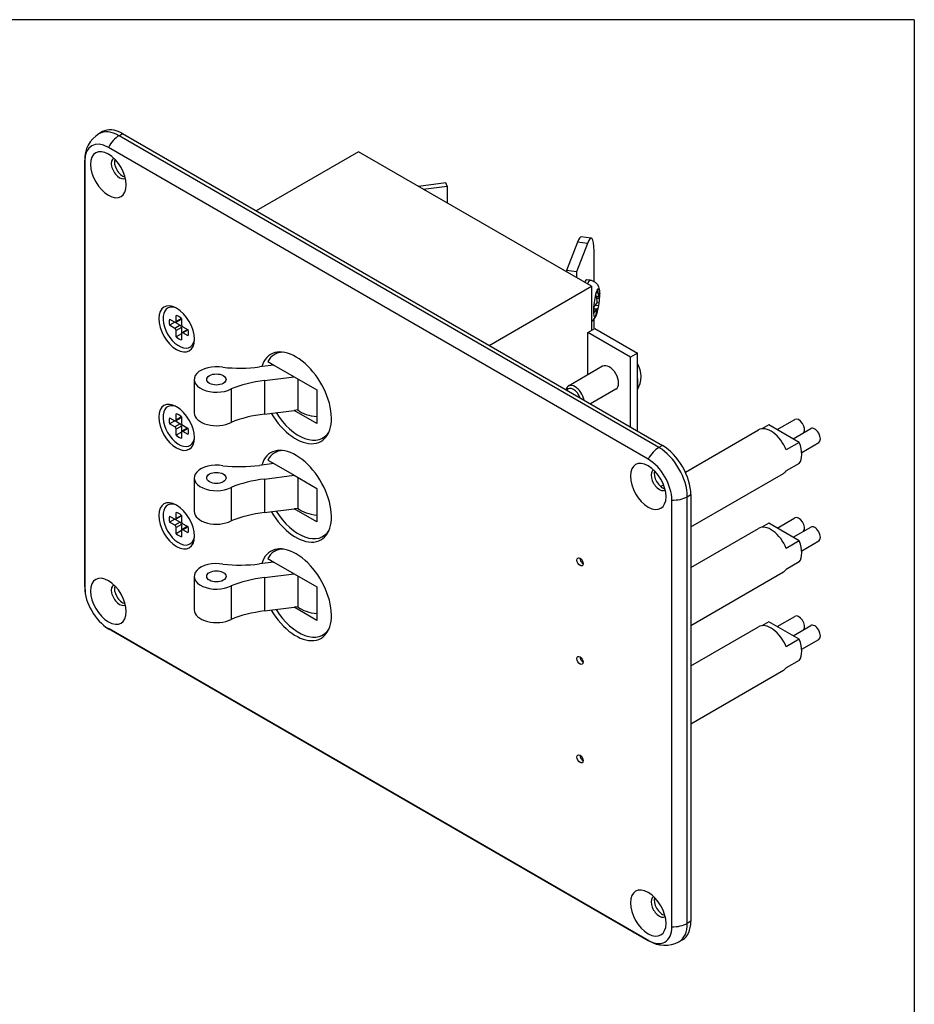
# Model space of a CAD drawing. Extents: x 0 to 16.6, y 0 to 10.6.
# Tile 6 of 6: x 12.4 to 16.6, y 6 to 10.6. Entities that reach past the tile are written whole.
import ezdxf

# ---------------------------------------------------------------- set-up
doc = ezdxf.new("R2010")
doc.units = 0
doc.header["$LTSCALE"] = 0.5
doc.header["$MEASUREMENT"] = 0
doc.layers.add('AM_VIS', color=7, linetype='Continuous', lineweight=30)
doc.layers.add('FORMAT', color=112, linetype='Continuous')

msp = doc.modelspace()

# ---------------------------------------------------------------- linework, layer by layer
at = {"layer": 'AM_VIS', "color": 72}
for p, q in [((12.7645, 10.0493), (12.7479, 10.0397)), ((12.8417, 10.0304), (12.8582, 10.04)), ((15.3607, 8.576), (12.8417, 10.0304)), ((12.8582, 10.04), (15.3773, 8.5856)), ((15.311, 8.5214), (12.7919, 9.9758)), ((12.6816, 7.9254), (12.6816, 9.9156)), ((12.6818, 9.9122), (12.6818, 7.922)), ((15.3773, 8.5856), (15.3607, 8.576)), ((15.4211, 6.3404), (15.4211, 8.3306)), ((15.4933, 8.3464), (15.5099, 8.356)), ((15.4933, 6.3562), (15.4933, 8.3464)), ((15.5099, 8.356), (15.5099, 6.3658)), ((12.6814, 7.9254), (12.6828, 7.903)), ((12.7759, 7.7416), (12.7947, 7.7292)), ((12.7919, 7.7312), (15.311, 6.2768)), ((15.3139, 6.275), (12.7948, 7.7294)), ((15.5099, 6.3658), (15.4933, 6.3562)), ((15.4711, 6.2799), (15.4545, 6.2703))]:
    msp.add_line(p, q, dxfattribs=at)
at = {"layer": 'AM_VIS', "color": 133}
for p, q in [((13.9587, 9.9558), (13.4814, 9.6802)), ((15.0458, 9.3281), (13.9587, 9.9558)), ((14.3669, 9.81), (14.2397, 9.7935)), ((14.2613, 9.7811), (14.3725, 9.7954)), ((14.3725, 9.7954), (14.3669, 9.81)), ((14.3725, 9.7954), (14.3725, 9.7169)), ((14.5685, 9.0525), (15.0458, 9.3281)), ((15.0458, 9.3281), (15.0458, 9.1214)), ((13.5873, 9.0214), (13.5677, 9.0101)), ((13.5646, 8.9601), (13.4966, 8.9516)), ((13.5362, 8.9765), (13.5646, 8.9601)), ((13.5646, 8.9601), (13.6592, 8.9054)), ((13.1926, 8.8933), (13.1926, 8.7372)), ((13.5203, 8.8881), (13.6592, 8.9054)), ((13.5203, 8.8881), (13.5203, 8.732)), ((13.6592, 8.9054), (13.7649, 8.8445)), ((13.6756, 8.896), (13.6756, 8.7513)), ((13.3645, 8.8489), (13.3645, 8.6928)), ((13.7649, 8.8445), (13.7649, 8.6883)), ((13.5203, 8.732), (13.6592, 8.7493)), ((13.6756, 8.7513), (13.6592, 8.7493)), ((13.7649, 8.6883), (13.6592, 8.7493)), ((13.8123, 8.6317), (13.7927, 8.6204))]:
    msp.add_line(p, q, dxfattribs=at)
at = {"layer": 'AM_VIS', "color": 31}
for p, q in [((15.0454, 9.5522), (14.9985, 9.5583)), ((14.9805, 9.5337), (14.9292, 9.4016)), ((15.0274, 9.5276), (14.9762, 9.3956)), ((15.0274, 9.5276), (14.9805, 9.5337)), ((15.0581, 9.3507), (15.0581, 9.492)), ((14.9292, 9.4016), (14.9292, 9.3954)), ((14.9762, 9.3956), (14.9292, 9.4016)), ((14.9762, 9.3956), (14.9762, 9.3683)), ((15.0581, 9.1285), (15.0581, 9.174))]:
    msp.add_line(p, q, dxfattribs=at)
at = {"layer": 'AM_VIS', "color": 161}
for p, q in [((15.0403, 9.3568), (15.025, 9.3588)), ((15.069, 9.2824), (15.08, 9.2809)), ((15.0698, 9.2787), (15.0811, 9.2772)), ((15.065, 9.2406), (15.08, 9.2386)), ((15.0709, 9.2727), (15.0841, 9.271)), ((15.0715, 9.2519), (15.0818, 9.2505)), ((15.0799, 9.2386), (15.0818, 9.2506)), ((15.0571, 9.2231), (15.0705, 9.2213)), ((15.0572, 9.2247), (15.0719, 9.2228)), ((15.0713, 9.2111), (15.0746, 9.2107))]:
    msp.add_line(p, q, dxfattribs=at)
at = {"layer": 'AM_VIS', "color": 33}
for p, q in [((13.1085, 9.1634), (13.1085, 9.192)), ((13.0776, 9.1742), (13.1024, 9.1599)), ((13.1021, 9.1601), (13.0776, 9.146)), ((13.1024, 9.1317), (13.0776, 9.146)), ((13.1272, 9.146), (13.1024, 9.1317)), ((13.1043, 9.1592), (13.1272, 9.146)), ((13.1315, 9.1737), (13.1067, 9.1595)), ((13.133, 9.1775), (13.1085, 9.1634)), ((13.133, 9.1779), (13.133, 9.1493)), ((13.1333, 9.1354), (13.1085, 9.1211)), ((13.1085, 9.0925), (13.1085, 9.1211)), ((13.133, 9.1066), (13.1085, 9.0925)), ((13.133, 9.107), (13.133, 9.0784)), ((13.1333, 9.1354), (13.1333, 9.109)), ((13.1595, 9.1252), (13.1348, 9.1109)), ((13.1391, 9.1387), (13.1639, 9.1244)), ((13.1635, 9.1246), (13.1391, 9.1105)), ((13.1639, 9.0962), (13.1391, 9.1105)), ((13.1085, 8.7041), (13.1085, 8.7328)), ((13.0776, 8.7149), (13.1024, 8.7006)), ((13.1021, 8.7008), (13.0776, 8.6867)), ((13.1024, 8.6724), (13.0776, 8.6867)), ((13.1272, 8.6867), (13.1024, 8.6724)), ((13.1043, 8.6999), (13.1272, 8.6867)), ((13.1315, 8.7145), (13.1067, 8.7002)), ((13.133, 8.7183), (13.1085, 8.7041)), ((13.133, 8.7186), (13.133, 8.69)), ((13.1333, 8.6761), (13.1085, 8.6618)), ((13.1085, 8.6332), (13.1085, 8.6618)), ((13.133, 8.6473), (13.1085, 8.6332)), ((13.133, 8.6477), (13.133, 8.6191)), ((13.1333, 8.6761), (13.1333, 8.6497)), ((13.1595, 8.6659), (13.1348, 8.6517)), ((13.1391, 8.6795), (13.1639, 8.6651)), ((13.1635, 8.6653), (13.1391, 8.6512)), ((13.1639, 8.6369), (13.1391, 8.6512)), ((13.1085, 8.2449), (13.1085, 8.2735)), ((13.0776, 8.2556), (13.1024, 8.2413)), ((13.1021, 8.2415), (13.0776, 8.2274)), ((13.1024, 8.2131), (13.0776, 8.2274)), ((13.1272, 8.2274), (13.1024, 8.2131)), ((13.1043, 8.2406), (13.1272, 8.2274)), ((13.1315, 8.2552), (13.1067, 8.2409)), ((13.133, 8.259), (13.1085, 8.2449)), ((13.133, 8.2594), (13.133, 8.2308)), ((13.1333, 8.2168), (13.1085, 8.2025)), ((13.1085, 8.1739), (13.1085, 8.2025)), ((13.133, 8.188), (13.1085, 8.1739)), ((13.133, 8.1884), (13.133, 8.1598)), ((13.1333, 8.2168), (13.1333, 8.1904)), ((13.1595, 8.2067), (13.1348, 8.1924)), ((13.1391, 8.2202), (13.1639, 8.2059)), ((13.1635, 8.2061), (13.1391, 8.192)), ((13.1639, 8.1776), (13.1391, 8.192))]:
    msp.add_line(p, q, dxfattribs=at)
at = {"layer": 'AM_VIS', "color": 52}
for p, q in [((15.0297, 9.1121), (15.0615, 9.1304)), ((15.0297, 8.9152), (15.0297, 9.1121)), ((15.2286, 8.9973), (15.0297, 9.1121)), ((15.0615, 9.1304), (15.2604, 9.0156)), ((15.2604, 9.0156), (15.2286, 8.9973)), ((15.2604, 8.6531), (15.2604, 9.0156)), ((15.2286, 8.6715), (15.2286, 8.9973))]:
    msp.add_line(p, q, dxfattribs=at)
at = {"layer": 'AM_VIS', "color": 132}
for p, q in [((15.0984, 8.9548), (14.9387, 8.8627)), ((15.1599, 8.8483), (15.0411, 8.7797)), ((15.8736, 8.6818), (15.8413, 8.6632)), ((16.0159, 8.5996), (15.8736, 8.6818)), ((15.9126, 8.6593), (15.9949, 8.7069)), ((15.4843, 8.4612), (15.8252, 8.658)), ((15.9868, 8.6164), (16.0692, 8.664)), ((16.0159, 8.5996), (15.9549, 8.5644)), ((16.0272, 8.5532), (16.1067, 8.5991)), ((16.0159, 8.5016), (15.9549, 8.4664)), ((15.5099, 8.2053), (15.9424, 8.455)), ((15.3687, 8.3945), (15.3824, 8.4024)), ((15.8736, 8.2225), (15.8413, 8.2039)), ((16.0159, 8.1403), (15.8736, 8.2225)), ((15.9126, 8.2), (15.9949, 8.2476)), ((15.5099, 8.0167), (15.8252, 8.1987)), ((15.9868, 8.1572), (16.0692, 8.2047)), ((16.0159, 8.1403), (15.9549, 8.1051)), ((16.0272, 8.0939), (16.1067, 8.1398)), ((16.0159, 8.0424), (15.9549, 8.0071)), ((15.5099, 7.7461), (15.9424, 7.9957)), ((15.8736, 7.7633), (15.8413, 7.7446)), ((16.0159, 7.6811), (15.8736, 7.7633)), ((15.9126, 7.7407), (15.9949, 7.7883)), ((15.5099, 7.5574), (15.8252, 7.7394)), ((15.9868, 7.6979), (16.0692, 7.7454)), ((16.0159, 7.6811), (15.9549, 7.6458)), ((16.0272, 7.6346), (16.1067, 7.6805)), ((16.0159, 7.5831), (15.9549, 7.5479)), ((15.5099, 7.2868), (15.9424, 7.5365))]:
    msp.add_line(p, q, dxfattribs=at)
at = {"layer": 'AM_VIS', "color": 171}
for p, q in [((13.5873, 8.5621), (13.5677, 8.5508)), ((13.5646, 8.5008), (13.4966, 8.4923)), ((13.5362, 8.5172), (13.5646, 8.5008)), ((13.5646, 8.5008), (13.6592, 8.4462)), ((13.1926, 8.434), (13.1926, 8.2779)), ((13.5203, 8.4288), (13.6592, 8.4462)), ((13.5203, 8.4288), (13.5203, 8.2727)), ((13.6592, 8.4462), (13.7649, 8.3852)), ((13.6756, 8.4367), (13.6756, 8.292)), ((13.3645, 8.3896), (13.3645, 8.2335)), ((13.7649, 8.3852), (13.7649, 8.229)), ((13.5203, 8.2727), (13.6592, 8.29)), ((13.6756, 8.292), (13.6592, 8.29)), ((13.7649, 8.229), (13.6592, 8.29)), ((13.8123, 8.1724), (13.7927, 8.1611))]:
    msp.add_line(p, q, dxfattribs=at)
at = {"layer": 'AM_VIS', "color": 181}
for p, q in [((13.5873, 8.1028), (13.5677, 8.0915)), ((13.5646, 8.0415), (13.4966, 8.033)), ((13.5362, 8.0579), (13.5646, 8.0415)), ((13.5646, 8.0415), (13.6592, 7.9869)), ((13.1926, 7.9748), (13.1926, 7.8186)), ((13.5203, 7.9696), (13.6592, 7.9869)), ((13.5203, 7.9696), (13.5203, 7.8134)), ((13.6592, 7.9869), (13.7649, 7.9259)), ((13.6756, 7.9775), (13.6756, 7.8328)), ((13.3645, 7.9304), (13.3645, 7.7742)), ((13.7649, 7.9259), (13.7649, 7.7697)), ((13.5203, 7.8134), (13.6592, 7.8307)), ((13.6756, 7.8328), (13.6592, 7.8307)), ((13.7649, 7.7697), (13.6592, 7.8307)), ((13.8123, 7.7131), (13.7927, 7.7018))]:
    msp.add_line(p, q, dxfattribs=at)
at = {"layer": 'AM_VIS', "color": 72}
for centre, start, end in [((12.8213, 9.9207), 121.6737, 182.1087), ((15.3882, 6.3934), 237.8913, 298.3263)]:
    msp.add_arc(centre, 0.1398, start, end, dxfattribs=at)
at = {"layer": 'AM_VIS', "color": 161}
for centre, radius, start, end in [((14.8034, 9.2853), 0.2813, 0.67, 1.854), ((15.049, 9.2591), 0.0236, 336.1568, 5.8466), ((14.8034, 9.2853), 0.2813, 344.6371, 355.6844), ((15.001, 9.2218), 0.0739, 307.3791, 346.8866), ((14.8034, 9.2853), 0.2813, 343.4131, 344.597)]:
    msp.add_arc(centre, radius, start, end, dxfattribs=at)
at = {"layer": 'AM_VIS', "color": 132}
msp.add_arc((15.1586, 8.9068), 0.119, 328.7674, 31.2326, dxfattribs=at)
at = {"layer": 'AM_VIS', "color": 72}
for centre, major_axis, start_param, end_param in [((12.8582, 9.8869), (-0.0938, 0.1624), 5.497787, 6.283185), ((12.8417, 9.8773), (-0.0938, 0.1624), 5.497787, 6.283185), ((12.8417, 9.9539), (0.0469, 0.0812), 0.785398, 1.63346), ((12.7919, 9.8486), (-0.0779, 0.1349), 5.497787, 7.068583), ((12.7919, 9.8486), (-0.0589, 0.102), 0.785398, 7.068583), ((12.8438, 9.8786), (-0.027, 0.0468), 6.265978, 9.441985), ((12.8582, 9.8869), (-0.027, 0.0468), 0.48133, 2.660263), ((12.7754, 9.9156), (0.0938, 0), 3.141593, 3.204257), ((13.1101, 9.1291), (-0.0589, 0.102), 0.785398, 7.068583), ((13.667, 8.8076), (-0.1172, 0.203), 1.590585, 6.784888), ((13.1101, 8.6698), (-0.0589, 0.102), 0.785398, 7.068583), ((13.667, 8.3483), (-0.1172, 0.203), 1.590585, 6.784888), ((15.3607, 8.4995), (0.0469, 0.0812), 0.785398, 1.63346), ((15.3607, 8.4229), (-0.0938, 0.1624), 3.926991, 5.497787), ((15.3773, 8.4325), (-0.0938, 0.1624), 3.926991, 5.497787), ((15.311, 8.3942), (-0.0589, 0.102), 0.785398, 7.068583), ((15.311, 8.3942), (-0.0779, 0.1349), 3.926991, 5.497787), ((15.3629, 8.4242), (-0.027, 0.0468), 6.265978, 9.441985), ((15.3773, 8.4325), (-0.027, 0.0468), 0.48133, 2.660263), ((13.1101, 8.2105), (-0.0589, 0.102), 0.785398, 7.068583), ((15.427, 8.3847), (0.0938, 0), 4.649725, 5.497787), ((13.667, 7.889), (-0.1172, 0.203), 1.590585, 6.784888), ((14.9928, 8.0421), (-0.0103, 0.0179), 0.785398, 7.068583), ((15.0072, 8.0504), (-0.0103, 0.0179), 0.768772, 2.372821), ((12.7919, 7.8584), (-0.0589, 0.102), 0.785398, 7.068583), ((12.7754, 7.9254), (0.0938, 0), 3.141593, 3.204257), ((12.7919, 7.8584), (-0.0779, 0.1349), 0.785398, 2.356194), ((12.8438, 7.8883), (-0.027, 0.0468), 6.265978, 9.441985), ((12.8582, 7.8967), (-0.027, 0.0468), 0.48133, 2.660263), ((12.8417, 7.8106), (0.0469, 0.0812), 3.078929, 3.141593), ((14.9928, 7.5828), (-0.0103, 0.0179), 0.785398, 7.068583), ((15.0072, 7.5911), (-0.0103, 0.0179), 0.768772, 2.372821), ((14.9928, 7.1236), (-0.0103, 0.0179), 0.785398, 7.068583), ((15.0072, 7.1318), (-0.0103, 0.0179), 0.768772, 2.372821), ((15.311, 6.404), (-0.0589, 0.102), 0.785398, 7.068583), ((15.3629, 6.434), (-0.027, 0.0468), 6.265978, 9.441985), ((15.3773, 6.4423), (-0.027, 0.0468), 0.48133, 2.660263), ((15.311, 6.404), (-0.0779, 0.1349), 2.356194, 3.926991), ((15.427, 6.3945), (0.0938, 0), 4.649725, 5.497787), ((15.3607, 6.4327), (-0.0938, 0.1624), 3.141593, 3.926991), ((15.3773, 6.4423), (-0.0938, 0.1624), 3.141593, 3.926991), ((15.3607, 6.3562), (0.0469, 0.0812), 3.078929, 3.141593)]:
    msp.add_ellipse(centre, major_axis=major_axis, ratio=0.57735, start_param=start_param, end_param=end_param, dxfattribs=at)
at = {"layer": 'AM_VIS', "color": 31}
for centre, start_param, end_param in [((14.9805, 9.4188), 0, 0.627058), ((15.0274, 9.4128), 5.339447, 6.910243)]:
    msp.add_ellipse(centre, major_axis=(0.018, 0.1395), ratio=0.178415, start_param=start_param, end_param=end_param, dxfattribs=at)
at = {"layer": 'AM_VIS', "color": 161}
for centre, major_axis, ratio, start_param, end_param in [((15.012, 9.2583), (0.013, 0.1004), 0.178415, 0, 0.525959), ((15.0273, 9.2564), (0.013, 0.1004), 0.178415, 0, 0.63053), ((15.07, 9.2508), (0.0086, 0.0664), 0.178415, 5.450621, 10.257342), ((15.0708, 9.2507), (0.0081, 0.0628), 0.178415, 0.350831, 0.903284), ((14.7996, 9.2756), (0.2617, -0.1015), 0.796765, 0.392184, 0.518617), ((14.8072, 9.295), (-0.2617, 0.1015), 0.796765, 3.533777, 3.660209), ((14.8034, 9.2994), (0.2807, 0), 0.57735, 6.155365, 6.281798), ((15.0708, 9.2507), (0.0081, 0.0628), 0.178415, 5.06322, 5.615673), ((14.8034, 9.2994), (0.2807, 0), 0.57735, 5.843993, 5.970426), ((14.8072, 9.295), (-0.2617, 0.1015), 0.796765, 3.222405, 3.348837), ((14.8034, 9.2712), (0.2807, 0), 0.57735, 6.155365, 6.281798), ((15.0708, 9.2507), (0.0081, 0.0628), 0.178415, 1.921627, 2.474081), ((14.8034, 9.2712), (0.2807, 0), 0.57735, 5.843993, 5.970426), ((14.7996, 9.2756), (0.2617, -0.1015), 0.796765, 0.080812, 0.207245), ((15.0708, 9.2507), (0.0081, 0.0628), 0.178415, 3.492424, 4.044877)]:
    msp.add_ellipse(centre, major_axis=major_axis, ratio=ratio, start_param=start_param, end_param=end_param, dxfattribs=at)
at = {"layer": 'AM_VIS', "color": 33}
for centre, major_axis, start_param, end_param in [((13.1207, 9.1352), (-0.0523, 0.0906), 5.69344, 10.014524), ((13.1207, 9.1352), (-0.0317, 0.0549), 5.221561, 5.774014), ((13.1207, 9.1352), (-0.0317, 0.0549), 0.509172, 1.061625), ((13.1024, 9.167), (-0.00432, 0.00748), 2.356194, 3.926991), ((13.1272, 9.1389), (-0.00432, 0.00748), 3.926991, 5.497787), ((13.1272, 9.1812), (-0.00432, 0.00748), 3.141593, 3.614553), ((13.1391, 9.1458), (-0.00432, 0.00748), 0.785398, 2.356194), ((13.1024, 9.1246), (-0.00432, 0.00748), 3.926991, 5.497787), ((13.1391, 9.1035), (-0.00432, 0.00748), 5.497787, 7.068583), ((13.1638, 9.1177), (-0.00432, 0.00748), 5.810225, 6.283185), ((13.1207, 9.1352), (-0.0317, 0.0549), 3.650764, 4.203217), ((13.1207, 9.1352), (-0.0317, 0.0549), 2.079968, 2.632421), ((13.1207, 8.6759), (-0.0523, 0.0906), 5.69344, 10.014524), ((13.1207, 8.6759), (-0.0317, 0.0549), 5.221561, 5.774014), ((13.1207, 8.6759), (-0.0317, 0.0549), 0.509172, 1.061625), ((13.1024, 8.7077), (-0.00432, 0.00748), 2.356194, 3.926991), ((13.1272, 8.6796), (-0.00432, 0.00748), 3.926991, 5.497787), ((13.1272, 8.722), (-0.00432, 0.00748), 3.141593, 3.614553), ((13.1391, 8.6865), (-0.00432, 0.00748), 0.785398, 2.356194), ((13.1024, 8.6653), (-0.00432, 0.00748), 3.926991, 5.497787), ((13.1391, 8.6442), (-0.00432, 0.00748), 5.497787, 7.068583), ((13.1638, 8.6585), (-0.00432, 0.00748), 5.810225, 6.283185), ((13.1207, 8.6759), (-0.0317, 0.0549), 3.650764, 4.203217), ((13.1207, 8.6759), (-0.0317, 0.0549), 2.079968, 2.632421), ((13.1207, 8.2166), (-0.0523, 0.0906), 5.69344, 10.014524), ((13.1207, 8.2166), (-0.0317, 0.0549), 5.221561, 5.774014), ((13.1207, 8.2166), (-0.0317, 0.0549), 0.509172, 1.061625), ((13.1024, 8.2484), (-0.00432, 0.00748), 2.356194, 3.926991), ((13.1272, 8.2203), (-0.00432, 0.00748), 3.926991, 5.497787), ((13.1272, 8.2627), (-0.00432, 0.00748), 3.141593, 3.614553), ((13.1391, 8.2272), (-0.00432, 0.00748), 0.785398, 2.356194), ((13.1024, 8.2061), (-0.00432, 0.00748), 3.926991, 5.497787), ((13.1391, 8.1849), (-0.00432, 0.00748), 5.497787, 7.068583), ((13.1638, 8.1992), (-0.00432, 0.00748), 5.810225, 6.283185), ((13.1207, 8.2166), (-0.0317, 0.0549), 3.650764, 4.203217), ((13.1207, 8.2166), (-0.0317, 0.0549), 2.079968, 2.632421)]:
    msp.add_ellipse(centre, major_axis=major_axis, ratio=0.57735, start_param=start_param, end_param=end_param, dxfattribs=at)
at = {"layer": 'AM_VIS', "color": 133}
for centre, major_axis, start_param, end_param in [((13.6802, 8.8152), (-0.1125, 0.1949), 5.976402, 6.629622), ((13.2958, 8.8933), (0.1031, 0), 1.267123, 5.441704), ((13.2958, 8.8933), (0.045, 0), 2.356194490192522, 8.639379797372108), ((13.4053, 9.1956), (0.4324, 0), 4.529432, 4.92521), ((13.6117, 8.6441), (0.4324, 0), 1.783617, 2.179395), ((13.2958, 8.7372), (0.1031, 0), 3.141593, 5.441704), ((13.6117, 8.488), (0.4324, 0), 1.783617, 2.179395), ((13.6802, 8.8152), (-0.1125, 0.1949), 1.630714, 3.448376), ((13.7862, 8.7984), (0.1374, 0), 3.776174, 4.556306)]:
    msp.add_ellipse(centre, major_axis=major_axis, ratio=0.57735, start_param=start_param, end_param=end_param, dxfattribs=at)
at = {"layer": 'AM_VIS', "color": 52}
msp.add_ellipse((15.1291, 8.9016), major_axis=(-0.0308, 0.0533), ratio=0.57735, start_param=3.141593, end_param=6.283185, dxfattribs=at)
at = {"layer": 'AM_VIS', "color": 132}
for centre, major_axis, start_param, end_param in [((14.9695, 8.8094), (-0.0308, 0.0533), 4.160823, 6.834751), ((15.1771, 8.9293), (-0.0604, 0.1046), 3.703982, 4.15), ((14.9621, 8.8051), (-0.0255, 0.0442), 4.43369, 6.561884), ((16.0137, 8.6744), (-0.0188, 0.0325), 3.342434, 6.283185), ((15.8838, 8.5565), (-0.0586, 0.1015), 4.464502, 6.283185), ((16.0879, 8.6315), (-0.0188, 0.0325), 3.141593, 6.283185), ((15.9448, 8.5917), (-0.0586, 0.1015), 3.389479, 4.464502), ((15.8838, 8.5565), (-0.0586, 0.1015), 3.141593, 3.389479), ((16.0137, 8.2151), (-0.0188, 0.0325), 3.342434, 6.283185), ((15.8838, 8.0972), (-0.0586, 0.1015), 4.464502, 6.283185), ((16.0879, 8.1722), (-0.0188, 0.0325), 3.141593, 6.283185), ((15.9448, 8.1324), (-0.0586, 0.1015), 3.389479, 4.464502), ((15.8838, 8.0972), (-0.0586, 0.1015), 3.141593, 3.389479), ((16.0137, 7.7558), (-0.0188, 0.0325), 3.342434, 6.283185), ((15.8838, 7.638), (-0.0586, 0.1015), 4.464502, 6.283185), ((16.0879, 7.713), (-0.0188, 0.0325), 3.141593, 6.283185), ((15.9448, 7.6732), (-0.0586, 0.1015), 3.389479, 4.464502), ((15.8838, 7.638), (-0.0586, 0.1015), 3.141593, 3.389479)]:
    msp.add_ellipse(centre, major_axis=major_axis, ratio=0.57735, start_param=start_param, end_param=end_param, dxfattribs=at)
at = {"layer": 'AM_VIS', "color": 171}
for centre, major_axis, start_param, end_param in [((13.6802, 8.356), (-0.1125, 0.1949), 5.976402, 6.629622), ((13.2958, 8.434), (0.1031, 0), 1.267123, 5.441704), ((13.2958, 8.434), (0.045, 0), 2.356194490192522, 8.639379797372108), ((13.4053, 8.7363), (0.4324, 0), 4.529432, 4.92521), ((13.6117, 8.1848), (0.4324, 0), 1.783617, 2.179395), ((13.2958, 8.2779), (0.1031, 0), 3.141593, 5.441704), ((13.6117, 8.0287), (0.4324, 0), 1.783617, 2.179395), ((13.6802, 8.356), (-0.1125, 0.1949), 1.630714, 3.448376), ((13.7862, 8.3391), (0.1374, 0), 3.776174, 4.556306)]:
    msp.add_ellipse(centre, major_axis=major_axis, ratio=0.57735, start_param=start_param, end_param=end_param, dxfattribs=at)
at = {"layer": 'AM_VIS', "color": 181}
for centre, major_axis, start_param, end_param in [((13.6802, 7.8967), (-0.1125, 0.1949), 5.976402, 6.629622), ((13.2958, 7.9748), (0.1031, 0), 1.267123, 5.441704), ((13.2958, 7.9748), (0.045, 0), 2.356194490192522, 8.639379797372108), ((13.4053, 8.277), (0.4324, 0), 4.529432, 4.92521), ((13.6117, 7.7256), (0.4324, 0), 1.783617, 2.179395), ((13.2958, 7.8186), (0.1031, 0), 3.141593, 5.441704), ((13.6117, 7.5694), (0.4324, 0), 1.783617, 2.179395), ((13.6802, 7.8967), (-0.1125, 0.1949), 1.630714, 3.448376), ((13.7862, 7.8798), (0.1374, 0), 3.776174, 4.556306)]:
    msp.add_ellipse(centre, major_axis=major_axis, ratio=0.57735, start_param=start_param, end_param=end_param, dxfattribs=at)
at = {"layer": 'AM_VIS', "color": 161}
for points, knots in [([(15.0403, 9.3568), (15.0454, 9.3561), (15.0503, 9.3546), (15.0591, 9.3504), (15.0628, 9.3477), (15.0696, 9.3416), (15.0721, 9.3383), (15.0767, 9.3313), (15.0782, 9.3279), (15.081, 9.3206), (15.0819, 9.3171), (15.0832, 9.3105), (15.0836, 9.3074), (15.0842, 9.3013), (15.0844, 9.2982), (15.0845, 9.2948), (15.0845, 9.2946), (15.0845, 9.2944)], [0.6270576, 0.6270576, 0.6270576, 0.6270576, 0.6854079, 0.6854079, 0.7495245, 0.7495245, 0.8317822, 0.8317822, 0.9484892, 0.9484892, 1.1150021, 1.1150021, 1.2815149, 1.2815149, 1.4480278, 1.4480278, 1.4596218, 1.4596218, 1.4596218, 1.4596218]), ([(15.08, 9.2809), (15.08, 9.2809), (15.08, 9.2809), (15.0801, 9.28), (15.0802, 9.2792), (15.0805, 9.278), (15.0807, 9.2775), (15.0808, 9.2773), (15.081, 9.2771), (15.0812, 9.2772), (15.0815, 9.2776), (15.0817, 9.2781), (15.0818, 9.2788), (15.0818, 9.2788), (15.0818, 9.2788)], [-0.00869467, -0.00869467, -0.00869467, -0.00869467, -0.00867528, -0.00867528, -0.00433764, -0.00433764, 0, 0, 0, 0.00433764, 0.00433764, 0.00867528, 0.00867528, 0.00869467, 0.00869467, 0.00869467, 0.00869467]), ([(15.0724, 9.2191), (15.0724, 9.2192), (15.0724, 9.2192), (15.0725, 9.22), (15.0725, 9.2208), (15.0725, 9.2221), (15.0723, 9.2225), (15.0722, 9.2227), (15.072, 9.2229), (15.0718, 9.2229), (15.0712, 9.2224), (15.0709, 9.2219), (15.0705, 9.2213), (15.0705, 9.2213), (15.0705, 9.2213)], [-0.00869467, -0.00869467, -0.00869467, -0.00869467, -0.00867528, -0.00867528, -0.00433764, -0.00433764, 0, 0, 0, 0.00433764, 0.00433764, 0.00867528, 0.00867528, 0.00869467, 0.00869467, 0.00869467, 0.00869467])]:
    msp.add_open_spline(points, degree=3, knots=knots, dxfattribs=at)
at = {"layer": 'FORMAT'}
for q in [(0, 10.5716), (16.5528, 0.165)]:
    msp.add_line((16.5528, 10.5716), q, dxfattribs=at)

doc.saveas('drawing.dxf')
